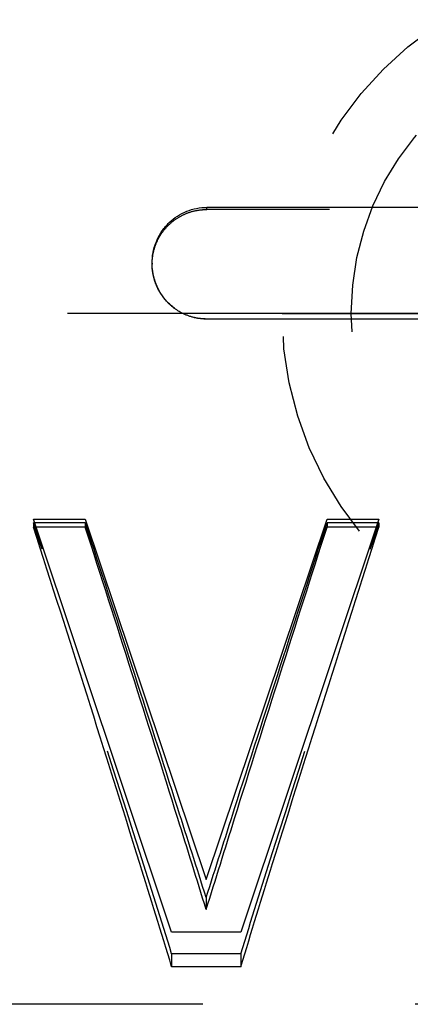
# Model space of a CAD drawing. Header units: millimetres. Extents: x 282.5 to 361, y 206.9 to 241.4.
# Tile 3 of 6: x 311.9 to 317.6, y 214.1 to 228.4. Entities that reach past the tile are written whole.
import ezdxf

# ---------------------------------------------------------------- set-up
doc = ezdxf.new("R2010")
doc.units = ezdxf.units.MM
doc.header["$LTSCALE"] = 30.734
doc.linetypes.add('CENTER', pattern=[0.6, 0.375, -0.075, 0.075, -0.075])
doc.linetypes.add('HIDDEN', pattern=[0.2, 0.1, -0.1])
doc.layers.get('0').update_dxf_attribs({"linetype": 'CONTINUOUS'})
for name, color, linetype in [('DEFAULT_1', 7, 'CENTER'), ('DEFAULT_2', 8, 'HIDDEN'), ('KONSTR_EL', 7, 'CONTINUOUS')]:
    doc.layers.add(name, color=color, linetype=linetype)

msp = doc.modelspace()

# ---------------------------------------------------------------- linework, layer by layer
at = {"color": 7, "linetype": 'CONTINUOUS'}
for p, q in [((322.536, 225.652), (314.612, 225.652)), ((322.536, 224.034), (314.612, 224.034)), ((312.102, 221.086), (312.102, 221.025)), ((312.852, 221.086), (312.102, 221.086)), ((312.852, 221.025), (312.102, 221.025)), ((312.852, 221.086), (312.852, 221.025)), ((316.352, 221.086), (316.352, 221.025)), ((317.102, 221.086), (316.352, 221.086)), ((317.102, 221.025), (316.352, 221.025)), ((317.102, 221.086), (317.102, 221.025)), ((314.602, 215.662), (314.602, 215.49)), ((315.102, 214.662), (314.102, 214.662))]:
    msp.add_line(p, q, dxfattribs=at)
for points, knots in [([(304.468, 225.328), (305.819, 227.168), (307.814, 229.847), (310.423, 233.27), (311.661, 234.866), (312.257, 235.624)], [0, 0, 0, 0, 0.53051, 0.776069, 1, 1, 1, 1]), ([(306.685, 225.652), (307.745, 227.093), (309.798, 229.854), (311.882, 232.592), (312.892, 233.899)], [0, 0, 0, 0, 0.519911, 1, 1, 1, 1]), ([(306.708, 225.652), (307.761, 227.054), (309.806, 229.751), (311.882, 232.424), (312.892, 233.705)], [0, 0, 0, 0, 0.518152, 1, 1, 1, 1]), ([(313.819, 224.844), (313.819, 224.857), (313.822, 224.972), (313.861, 225.138), (313.963, 225.317), (314.063, 225.434), (314.183, 225.529), (314.317, 225.599), (314.462, 225.642), (314.562, 225.652), (314.612, 225.652)], [0, 0, 0, 0, 0.029545, 0.274593, 0.39754, 0.519864, 0.640964, 0.761258, 0.879841, 1, 1, 1, 1]), ([(314.262, 224.118), (314.215, 224.141), (314.126, 224.198), (314.013, 224.307), (313.923, 224.434), (313.859, 224.576), (313.826, 224.715), (313.819, 224.805), (313.819, 224.844)], [0, 0, 0, 0, 0.176999, 0.350007, 0.523508, 0.696521, 0.869048, 1, 1, 1, 1]), ([(314.102, 214.662), (313.95, 215.16), (313.293, 217.284), (312.622, 219.403), (312.102, 221.025)], [0, 0, 0, 0, 0.234185, 1, 1, 1, 1]), ([(314.602, 215.662), (314.466, 216.092), (313.89, 217.902), (313.304, 219.71), (312.852, 221.086)], [0, 0, 0, 0, 0.237527, 1, 1, 1, 1]), ([(314.602, 215.49), (314.466, 215.929), (313.89, 217.776), (313.304, 219.62), (312.852, 221.025)], [0, 0, 0, 0, 0.237538, 1, 1, 1, 1]), ([(314.602, 215.662), (314.739, 216.092), (315.315, 217.902), (315.901, 219.71), (316.352, 221.086)], [0, 0, 0, 0, 0.237527, 1, 1, 1, 1]), ([(314.602, 215.49), (314.739, 215.929), (315.315, 217.776), (315.901, 219.62), (316.352, 221.025)], [0, 0, 0, 0, 0.237538, 1, 1, 1, 1]), ([(315.102, 214.662), (315.255, 215.16), (315.912, 217.284), (316.583, 219.403), (317.102, 221.025)], [0, 0, 0, 0, 0.234185, 1, 1, 1, 1])]:
    msp.add_open_spline(points, degree=3, knots=knots, dxfattribs=at)
msp.add_open_spline([(314.612, 224.034), (314.551, 224.034), (314.431, 224.048), (314.317, 224.09), (314.262, 224.118)], degree=3, dxfattribs=at)
at = {"layer": 'DEFAULT_1', "color": 2, "linetype": 'CENTER'}
msp.add_line((361.002, 224.118), (282.502, 224.118), dxfattribs=at)
at = {"layer": 'DEFAULT_2', "color": 8, "linetype": 'HIDDEN'}
for p, q in [((314.612, 225.621), (314.612, 225.652)), ((322.536, 225.621), (314.612, 225.621)), ((313.819, 224.844), (313.819, 224.83)), ((314.612, 224.036), (314.612, 224.034)), ((314.102, 214.85), (314.102, 214.662)), ((315.102, 214.85), (314.102, 214.85)), ((315.102, 214.85), (315.102, 214.662)), ((320.702, 214.118), (287.502, 214.118))]:
    msp.add_line(p, q, dxfattribs=at)
for points, knots in [([(304.468, 225.304), (305.82, 227.108), (307.814, 229.734), (310.423, 233.088), (311.661, 234.653), (312.257, 235.395)], [0, 0, 0, 0, 0.530435, 0.776012, 1, 1, 1, 1]), ([(313.819, 224.83), (313.819, 224.842), (313.822, 224.955), (313.862, 225.118), (313.963, 225.293), (314.063, 225.408), (314.183, 225.501), (314.317, 225.57), (314.462, 225.612), (314.562, 225.621), (314.612, 225.621)], [0, 0, 0, 0, 0.029251, 0.272137, 0.394475, 0.516632, 0.638031, 0.75904, 0.878639, 1, 1, 1, 1]), ([(314.262, 224.118), (314.215, 224.141), (314.126, 224.196), (314.013, 224.303), (313.923, 224.428), (313.859, 224.567), (313.826, 224.703), (313.819, 224.792), (313.819, 224.83)], [0, 0, 0, 0, 0.178422, 0.35216, 0.525731, 0.698242, 0.869868, 1, 1, 1, 1]), ([(314.102, 214.85), (313.95, 215.338), (313.292, 217.42), (312.622, 219.497), (312.102, 221.086)], [0, 0, 0, 0, 0.234172, 1, 1, 1, 1]), ([(315.102, 214.85), (315.255, 215.338), (315.912, 217.42), (316.583, 219.497), (317.102, 221.086)], [0, 0, 0, 0, 0.234172, 1, 1, 1, 1])]:
    msp.add_open_spline(points, degree=3, knots=knots, dxfattribs=at)
msp.add_open_spline([(314.612, 224.036), (314.551, 224.036), (314.431, 224.05), (314.317, 224.09), (314.262, 224.118)], degree=3, dxfattribs=at)
at = {"layer": 'KONSTR_EL', "color": 4, "linetype": 'CONTINUOUS'}
for p, q in [((314.102, 215.161), (312.102, 221.138)), ((312.102, 221.138), (312.852, 221.138)), ((312.852, 221.138), (314.602, 215.924)), ((314.602, 215.924), (316.352, 221.138)), ((317.102, 221.138), (315.102, 215.161)), ((316.352, 221.138), (317.102, 221.138)), ((315.102, 215.161), (314.102, 215.161))]:
    msp.add_line(p, q, dxfattribs=at)
at = {"layer": 'KONSTR_EL', "color": 8, "linetype": 'HIDDEN'}
for radius in [5, 4]:
    msp.add_circle((320.702, 224.118), radius, dxfattribs=at)
for points, knots in [([(315.702, 224.118, -0.425), (315.724, 224.118, -0.623), (315.756, 224.118, -0.92), (315.789, 224.118, -1.242), (315.806, 224.118, -1.39), (315.813, 224.118, -1.49), (315.859, 224.118, -1.607), (315.904, 224.118, -1.749), (315.967, 224.118, -1.938), (316.028, 224.118, -2.128), (316.093, 224.118, -2.316), (316.132, 224.118, -2.461), (316.209, 224.118, -2.592), (316.312, 224.118, -2.766), (316.441, 224.118, -2.984), (316.571, 224.118, -3.201), (316.659, 224.118, -3.356), (316.714, 224.118, -3.44), (316.785, 224.118, -3.51), (316.868, 224.118, -3.603), (317.004, 224.118, -3.748), (317.139, 224.118, -3.895), (317.276, 224.118, -4.039), (317.407, 224.118, -4.191), (317.613, 224.118, -4.331), (317.858, 224.118, -4.503), (318.104, 224.118, -4.672), (318.306, 224.118, -4.818), (318.497, 224.118, -4.89), (318.683, 224.118, -4.969), (318.87, 224.118, -5.046), (319.057, 224.118, -5.125), (319.174, 224.118, -5.171), (319.267, 224.118, -5.214), (319.364, 224.118, -5.236), (319.536, 224.118, -5.265), (319.781, 224.118, -5.311), (320.026, 224.118, -5.355), (320.222, 224.118, -5.391), (320.369, 224.118, -5.417), (320.519, 224.118, -5.404), (320.718, 224.118, -5.4), (320.917, 224.118, -5.392), (321.116, 224.118, -5.386), (321.265, 224.118, -5.379), (321.39, 224.118, -5.382), (321.488, 224.118, -5.353), (321.636, 224.118, -5.317), (321.955, 224.118, -5.235), (322.249, 224.118, -5.161), (322.445, 224.118, -5.111)], [0, 0, 0, 0, 0.0625, 0.09375, 0.101562, 0.109375, 0.125, 0.140625, 0.15625, 0.1875, 0.203125, 0.21875, 0.234375, 0.25, 0.28125, 0.3125, 0.328125, 0.335938, 0.34375, 0.359375, 0.375, 0.40625, 0.421875, 0.4375, 0.46875, 0.5, 0.53125, 0.5625, 0.578125, 0.59375, 0.625, 0.640625, 0.65625, 0.664062, 0.671875, 0.6875, 0.71875, 0.75, 0.765625, 0.78125, 0.796875, 0.8125, 0.84375, 0.859375, 0.875, 0.890625, 0.898438, 0.90625, 0.9375, 1, 1, 1, 1]), ([(322.445, 224.118, 4.262), (322.252, 224.118, 4.311), (321.963, 224.118, 4.384), (321.649, 224.118, 4.465), (321.504, 224.118, 4.501), (321.408, 224.118, 4.53), (321.283, 224.118, 4.527), (321.134, 224.118, 4.535), (320.934, 224.118, 4.541), (320.735, 224.118, 4.55), (320.536, 224.118, 4.555), (320.387, 224.118, 4.569), (320.237, 224.118, 4.542), (320.038, 224.118, 4.506), (319.789, 224.118, 4.462), (319.54, 224.118, 4.416), (319.365, 224.118, 4.387), (319.267, 224.118, 4.365), (319.176, 224.118, 4.323), (319.06, 224.118, 4.277), (318.877, 224.118, 4.2), (318.692, 224.118, 4.125), (318.509, 224.118, 4.047), (318.321, 224.118, 3.977), (318.118, 224.118, 3.832), (317.872, 224.118, 3.663), (317.627, 224.118, 3.492), (317.42, 224.118, 3.353), (317.286, 224.118, 3.199), (317.147, 224.118, 3.052), (317.01, 224.118, 2.903), (316.871, 224.118, 2.756), (316.786, 224.118, 2.662), (316.714, 224.118, 2.59), (316.659, 224.118, 2.507), (316.573, 224.118, 2.356), (316.444, 224.118, 2.142), (316.317, 224.118, 1.928), (316.216, 224.118, 1.757), (316.14, 224.118, 1.628), (316.1, 224.118, 1.483), (316.034, 224.118, 1.295), (315.972, 224.118, 1.105), (315.908, 224.118, 0.917), (315.863, 224.118, 0.774), (315.816, 224.118, 0.658), (315.81, 224.118, 0.556), (315.792, 224.118, 0.406), (315.758, 224.118, 0.078), (315.724, 224.118, -0.223), (315.702, 224.118, -0.425)], [0, 0, 0, 0, 0.0625, 0.09375, 0.101562, 0.109375, 0.125, 0.140625, 0.15625, 0.1875, 0.203125, 0.21875, 0.234375, 0.25, 0.28125, 0.3125, 0.328125, 0.335938, 0.34375, 0.359375, 0.375, 0.40625, 0.421875, 0.4375, 0.46875, 0.5, 0.53125, 0.5625, 0.578125, 0.59375, 0.625, 0.640625, 0.65625, 0.664062, 0.671875, 0.6875, 0.71875, 0.75, 0.765625, 0.78125, 0.796875, 0.8125, 0.84375, 0.859375, 0.875, 0.890625, 0.898438, 0.90625, 0.9375, 1, 1, 1, 1]), ([(322.406, 224.118, 3.195), (322.25, 224.118, 3.25), (322.055, 224.118, 3.32), (321.82, 224.118, 3.401), (321.666, 224.118, 3.462), (321.456, 224.118, 3.487), (321.206, 224.118, 3.523), (320.998, 224.118, 3.552), (320.831, 224.118, 3.576), (320.666, 224.118, 3.557), (320.459, 224.118, 3.55), (320.253, 224.118, 3.532), (320.087, 224.118, 3.531), (319.925, 224.118, 3.487), (319.721, 224.118, 3.433), (319.478, 224.118, 3.366), (319.273, 224.118, 3.316), (319.124, 224.118, 3.234), (318.973, 224.118, 3.16), (318.822, 224.118, 3.085), (318.673, 224.118, 3.008), (318.555, 224.118, 2.958), (318.463, 224.118, 2.874), (318.331, 224.118, 2.775), (318.201, 224.118, 2.672), (318.071, 224.118, 2.569), (317.937, 224.118, 2.471), (317.804, 224.118, 2.307), (317.639, 224.118, 2.116), (317.503, 224.118, 1.956), (317.393, 224.118, 1.828), (317.321, 224.118, 1.678), (317.216, 224.118, 1.5), (317.121, 224.118, 1.316), (317.033, 224.118, 1.175), (316.983, 224.118, 1.014), (316.92, 224.118, 0.814), (316.846, 224.118, 0.572), (316.778, 224.118, 0.372), (316.767, 224.118, 0.203), (316.74, 224.118, -0.047), (316.72, 224.118, -0.257), (316.702, 224.118, -0.425)], [0, 0, 0, 0, 0.0625, 0.078125, 0.09375, 0.125, 0.15625, 0.1875, 0.203125, 0.21875, 0.25, 0.28125, 0.296875, 0.3125, 0.34375, 0.375, 0.40625, 0.421875, 0.4375, 0.46875, 0.484375, 0.5, 0.515625, 0.53125, 0.5625, 0.578125, 0.59375, 0.625, 0.65625, 0.6875, 0.703125, 0.71875, 0.75, 0.78125, 0.796875, 0.8125, 0.84375, 0.875, 0.90625, 0.921875, 0.9375, 1, 1, 1, 1]), ([(316.702, 224.118, -0.425), (316.719, 224.118, -0.589), (316.738, 224.118, -0.795), (316.765, 224.118, -1.042), (316.775, 224.118, -1.208), (316.842, 224.118, -1.408), (316.916, 224.118, -1.65), (316.978, 224.118, -1.851), (317.028, 224.118, -2.012), (317.115, 224.118, -2.153), (317.209, 224.118, -2.337), (317.313, 224.118, -2.516), (317.385, 224.118, -2.665), (317.495, 224.118, -2.794), (317.63, 224.118, -2.955), (317.794, 224.118, -3.147), (317.927, 224.118, -3.311), (318.063, 224.118, -3.411), (318.195, 224.118, -3.516), (318.327, 224.118, -3.621), (318.461, 224.118, -3.722), (318.556, 224.118, -3.808), (318.671, 224.118, -3.856), (318.818, 224.118, -3.933), (318.966, 224.118, -4.007), (319.114, 224.118, -4.08), (319.259, 224.118, -4.16), (319.465, 224.118, -4.211), (319.708, 224.118, -4.279), (319.911, 224.118, -4.333), (320.074, 224.118, -4.378), (320.239, 224.118, -4.38), (320.445, 224.118, -4.399), (320.652, 224.118, -4.407), (320.817, 224.118, -4.426), (320.984, 224.118, -4.403), (321.193, 224.118, -4.375), (321.443, 224.118, -4.339), (321.652, 224.118, -4.315), (321.81, 224.118, -4.253), (322.048, 224.118, -4.171), (322.247, 224.118, -4.1), (322.406, 224.118, -4.044)], [0, 0, 0, 0, 0.0625, 0.078125, 0.09375, 0.125, 0.15625, 0.1875, 0.203125, 0.21875, 0.25, 0.28125, 0.296875, 0.3125, 0.34375, 0.375, 0.40625, 0.421875, 0.4375, 0.46875, 0.484375, 0.5, 0.515625, 0.53125, 0.5625, 0.578125, 0.59375, 0.625, 0.65625, 0.6875, 0.703125, 0.71875, 0.75, 0.78125, 0.796875, 0.8125, 0.84375, 0.875, 0.90625, 0.921875, 0.9375, 1, 1, 1, 1])]:
    msp.add_open_spline(points, degree=3, knots=knots, dxfattribs=at)

doc.saveas('drawing.dxf')
